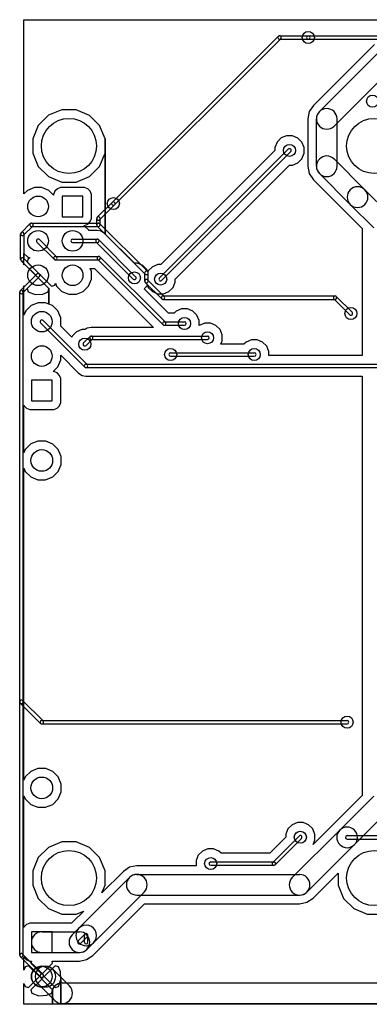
# Model space of a CAD drawing. Extents: x 67 to 209, y -168 to -95.
# Tile 1 of 13: x 67 to 93, y -168 to -95. Entities that reach past the tile are written whole.
import ezdxf

# ---------------------------------------------------------------- set-up
doc = ezdxf.new("R2010")
doc.units = 0
doc.header["$MEASUREMENT"] = 0
doc.layers.add('BLACK', color=250, linetype='CONTINUOUS')

msp = doc.modelspace()

# ---------------------------------------------------------------- linework, layer by layer
at = {"layer": 'BLACK'}
for p, q in [((67.685, -108.029), (67.685, -95.185)), ((67.685, -95.185), (209.315, -95.185)), ((67.685, -108.029), (67.685, -95.185)), ((67.685, -95.185), (209.315, -95.185)), ((74.1849, -108.66), (86.4348, -96.4102)), ((74.3645, -108.84), (86.6144, -96.5898)), ((86.5246, -96.373), (88.6411, -96.373)), ((88.6411, -96.373), (105, -96.373)), ((86.5246, -96.627), (88.6411, -96.627)), ((88.6411, -96.627), (105, -96.627)), ((93.5122, -97.0122), (89.0122, -101.512)), ((93.5122, -97.0122), (89.0122, -101.512)), ((93.9612, -97.4612), (89.4612, -101.961)), ((95.0388, -98.5388), (90.5388, -103.039)), ((89.0122, -101.512), (88.7093, -101.965)), ((89.0122, -101.512), (88.7093, -101.965)), ((69.4912, -102.238), (68.7403, -102.987)), ((69.4912, -102.238), (68.7403, -102.987)), ((70.4718, -101.833), (69.4912, -102.238)), ((70.4718, -101.833), (69.4912, -102.238)), ((71.5328, -101.833), (70.4718, -101.833)), ((71.5328, -101.833), (70.4718, -101.833)), ((72.5127, -102.24), (71.5328, -101.833)), ((72.5127, -102.24), (71.5328, -101.833)), ((73.2623, -102.991), (72.5127, -102.24)), ((73.2623, -102.991), (72.5127, -102.24)), ((88.7093, -101.965), (88.603, -102.5)), ((88.7093, -101.965), (88.603, -102.5)), ((68.7403, -102.987), (68.3335, -103.967)), ((68.7403, -102.987), (68.3335, -103.967)), ((73.6675, -103.972), (73.2623, -102.991)), ((73.6675, -103.972), (73.2623, -102.991)), ((88.603, -102.5), (88.603, -106)), ((88.603, -102.5), (88.603, -106)), ((89.238, -106), (89.238, -102.5)), ((90.762, -106), (90.762, -102.5)), ((87.0402, -103.747), (86.6433, -103.911)), ((87.0402, -103.747), (86.6433, -103.911)), ((87.4697, -103.747), (87.0402, -103.747)), ((87.4697, -103.747), (87.0402, -103.747)), ((87.8663, -103.912), (87.4697, -103.747)), ((87.8663, -103.912), (87.4697, -103.747)), ((68.3335, -103.967), (68.3325, -105.028)), ((68.3335, -103.967), (68.3325, -105.028)), ((73.6665, -105.033), (73.6675, -103.972)), ((73.6665, -105.033), (73.6675, -103.972)), ((73.6675, -110.996), (73.6675, -103.972)), ((73.6675, -103.972), (73.6675, -110.996)), ((73.6675, -110.996), (73.6675, -103.972)), ((73.6675, -103.972), (73.6675, -110.996)), ((86.3394, -104.214), (86.1747, -104.611)), ((86.3394, -104.214), (86.1747, -104.611)), ((86.6433, -103.911), (86.3394, -104.214)), ((86.6433, -103.911), (86.3394, -104.214)), ((88.1697, -104.216), (87.8663, -103.912)), ((88.1697, -104.216), (87.8663, -103.912)), ((88.3337, -104.613), (88.1697, -104.216)), ((88.3337, -104.613), (88.1697, -104.216)), ((68.3325, -105.028), (68.7377, -106.009)), ((68.3325, -105.028), (68.7377, -106.009)), ((73.2597, -106.013), (73.6665, -105.033)), ((73.2597, -106.013), (73.6665, -105.033)), ((87.1642, -104.737), (77.6695, -114.232)), ((86.1745, -104.829), (77.7612, -113.242)), ((86.1745, -104.829), (77.7612, -113.242)), ((87.3438, -104.917), (77.8491, -114.411)), ((86.1747, -104.611), (86.1745, -104.829)), ((86.1747, -104.611), (86.1745, -104.829)), ((88.1686, -105.439), (88.3333, -105.042)), ((88.1686, -105.439), (88.3333, -105.042)), ((88.3333, -105.042), (88.3337, -104.613)), ((88.3333, -105.042), (88.3337, -104.613)), ((68.7377, -106.009), (69.4873, -106.76)), ((68.7377, -106.009), (69.4873, -106.76)), ((72.5088, -106.762), (73.2597, -106.013)), ((72.5088, -106.762), (73.2597, -106.013)), ((78.8388, -114.32), (87.2521, -105.906)), ((78.8388, -114.32), (87.2521, -105.906)), ((87.2521, -105.906), (87.4678, -105.906)), ((87.2521, -105.906), (87.4678, -105.906)), ((87.4678, -105.906), (87.8647, -105.742)), ((87.4678, -105.906), (87.8647, -105.742)), ((87.8647, -105.742), (88.1686, -105.439)), ((87.8647, -105.742), (88.1686, -105.439)), ((88.603, -106), (88.7093, -106.535)), ((88.603, -106), (88.7093, -106.535)), ((90.5388, -105.461), (92.8097, -107.732)), ((69.4873, -106.76), (70.4672, -107.167)), ((69.4873, -106.76), (70.4672, -107.167)), ((71.5282, -107.167), (72.5088, -106.762)), ((71.5282, -107.167), (72.5088, -106.762)), ((88.7093, -106.535), (89.0122, -106.988)), ((88.7093, -106.535), (89.0122, -106.988)), ((89.4611, -106.539), (91.732, -108.81)), ((70.4672, -107.167), (71.5282, -107.167)), ((70.4672, -107.167), (71.5282, -107.167)), ((89.0122, -106.988), (91.2826, -109.258)), ((89.0122, -106.988), (91.2826, -109.258)), ((67.9397, -107.775), (67.685, -108.029)), ((67.9397, -107.775), (67.685, -108.029)), ((68.4533, -107.563), (67.9397, -107.775)), ((68.4533, -107.563), (67.9397, -107.775)), ((69.0091, -107.563), (68.4533, -107.563)), ((69.0091, -107.563), (68.4533, -107.563)), ((69.5224, -107.776), (69.0091, -107.563)), ((69.5224, -107.776), (69.0091, -107.563)), ((69.8731, -108.128), (69.5224, -107.776)), ((69.8731, -108.128), (69.5224, -107.776)), ((69.97, -107.838), (69.8731, -108.071)), ((69.97, -107.838), (69.8731, -108.071)), ((69.8731, -108.071), (69.8731, -108.128)), ((69.8731, -108.071), (69.8731, -108.128)), ((70.1488, -107.659), (69.97, -107.838)), ((70.1488, -107.659), (69.97, -107.838)), ((70.3822, -107.563), (70.1488, -107.659)), ((70.3822, -107.563), (70.1488, -107.659)), ((71.9062, -107.563), (70.3822, -107.563)), ((71.9062, -107.563), (70.3822, -107.563)), ((72.032, -108.198), (70.508, -108.198)), ((70.508, -108.198), (70.508, -109.722)), ((72.1589, -107.563), (71.9062, -107.563)), ((72.1589, -107.563), (71.9062, -107.563)), ((72.032, -109.722), (72.032, -108.198)), ((72.3922, -107.66), (72.1589, -107.563)), ((72.3922, -107.66), (72.1589, -107.563)), ((72.5706, -107.839), (72.3922, -107.66)), ((72.5706, -107.839), (72.3922, -107.66)), ((72.6671, -108.072), (72.5706, -107.839)), ((72.6671, -108.072), (72.5706, -107.839)), ((72.6671, -109.596), (72.6671, -108.072)), ((72.6671, -109.596), (72.6671, -108.072)), ((92.8072, -107.733), (94.5393, -109.459)), ((73.0857, -109.759), (74.1849, -108.66)), ((73.2653, -109.939), (74.3645, -108.84)), ((91.7315, -108.812), (93.4636, -110.538)), ((72.6669, -109.849), (72.6671, -109.596)), ((72.6669, -109.849), (72.6671, -109.596)), ((91.2826, -109.258), (91.283, -109.259)), ((91.2826, -109.258), (91.283, -109.259)), ((91.283, -109.259), (92.603, -110.579)), ((91.283, -109.259), (92.603, -110.579)), ((67.4775, -110.902), (68.1511, -110.229)), ((68.2409, -110.192), (73.1755, -110.192)), ((70.508, -109.722), (72.032, -109.722)), ((72.455, -110.71), (72.103, -110.357)), ((72.103, -110.357), (72.1578, -110.357)), ((72.455, -110.71), (72.103, -110.357)), ((72.103, -110.357), (72.1578, -110.357)), ((72.1578, -110.357), (72.3912, -110.261)), ((72.1578, -110.357), (72.3912, -110.261)), ((72.3912, -110.261), (72.57, -110.082)), ((72.3912, -110.261), (72.57, -110.082)), ((72.57, -110.082), (72.6669, -109.849)), ((72.57, -110.082), (72.6669, -109.849)), ((73.0485, -110.319), (73.0485, -109.849)), ((76.8073, -113.771), (73.2653, -110.229)), ((73.3025, -110.319), (73.3025, -109.849)), ((67.4403, -112.877), (67.4403, -110.992)), ((67.6571, -111.082), (68.3307, -110.408)), ((67.6943, -112.877), (67.6943, -110.992)), ((68.2409, -110.446), (73.1755, -110.446)), ((72.4667, -110.738), (72.455, -110.71)), ((72.4667, -110.738), (72.455, -110.71)), ((73.094, -110.738), (72.4667, -110.738)), ((73.094, -110.738), (72.4667, -110.738)), ((76.6277, -113.95), (73.0857, -110.408)), ((73.3856, -110.796), (73.094, -110.738)), ((73.3856, -110.796), (73.094, -110.738)), ((73.6328, -110.961), (73.3856, -110.796)), ((73.6328, -110.961), (73.3856, -110.796)), ((73.6675, -110.996), (73.6328, -110.961)), ((73.6675, -110.996), (73.6328, -110.961)), ((75.8245, -113.153), (73.6675, -110.996)), ((75.8245, -113.153), (73.6675, -110.996)), ((92.603, -110.579), (92.603, -119.953)), ((92.603, -110.579), (92.603, -119.953)), ((68.6402, -111.59), (69.9102, -112.86)), ((68.8198, -111.41), (70.0898, -112.68)), ((71.27, -111.373), (73.094, -111.373)), ((71.27, -111.627), (73.094, -111.627)), ((75.7366, -114.322), (73.0042, -111.59)), ((75.9162, -114.143), (73.1838, -111.41)), ((67.685, -113.258), (67.685, -112.431)), ((67.685, -112.431), (67.9376, -112.684)), ((67.685, -113.258), (67.685, -112.431)), ((67.685, -112.431), (67.9376, -112.684)), ((68.6402, -114.13), (67.4775, -112.967)), ((68.8198, -113.95), (67.6571, -112.787)), ((67.7498, -113.239), (67.685, -113.258)), ((67.7498, -113.239), (67.685, -113.258)), ((68.5504, -114.04), (67.7498, -113.239)), ((68.5504, -114.04), (67.7498, -113.239)), ((67.9989, -112.818), (67.9294, -113.06)), ((67.9989, -112.818), (67.9294, -113.06)), ((67.9294, -113.06), (68.73, -113.86)), ((67.9294, -113.06), (68.73, -113.86)), ((67.9376, -112.684), (68.1297, -112.763)), ((67.9376, -112.684), (68.1297, -112.763)), ((68.1297, -112.763), (67.9989, -112.818)), ((68.1297, -112.763), (67.9989, -112.818)), ((70, -112.643), (73.1962, -112.643)), ((70, -112.897), (73.1962, -112.897)), ((73.1064, -112.86), (77.9355, -117.689)), ((73.286, -112.68), (78.1151, -117.509)), ((76.0421, -113.153), (75.8245, -113.153)), ((76.0421, -113.153), (75.8245, -113.153)), ((76.4387, -113.318), (76.0421, -113.153)), ((76.4387, -113.318), (76.0421, -113.153)), ((77.5455, -113.242), (77.1486, -113.406)), ((77.5455, -113.242), (77.1486, -113.406)), ((77.7612, -113.242), (77.5455, -113.242)), ((77.7612, -113.242), (77.5455, -113.242)), ((67.4102, -115.18), (68.6402, -113.95)), ((68.73, -113.86), (68.7441, -113.846)), ((68.73, -113.86), (68.7441, -113.846)), ((68.7441, -113.846), (68.9237, -114.026)), ((68.7441, -113.846), (68.9237, -114.026)), ((68.9237, -114.026), (68.9096, -114.04)), ((68.9237, -114.026), (68.9096, -114.04)), ((72.6672, -113.763), (72.5717, -113.532)), ((72.5717, -113.532), (72.8806, -113.532)), ((72.6672, -113.763), (72.5717, -113.532)), ((72.5717, -113.532), (72.8806, -113.532)), ((72.6668, -114.319), (72.6672, -113.763)), ((72.6668, -114.319), (72.6672, -113.763)), ((72.8806, -113.532), (77.2345, -117.886)), ((72.8806, -113.532), (77.2345, -117.886)), ((76.7421, -113.622), (76.4387, -113.318)), ((76.7421, -113.622), (76.4387, -113.318)), ((76.5905, -114.48), (76.5905, -113.861)), ((76.8114, -113.789), (76.7421, -113.622)), ((76.8114, -113.789), (76.7421, -113.622)), ((76.8447, -113.709), (76.8114, -113.789)), ((76.8447, -113.709), (76.8114, -113.789)), ((76.8445, -114.48), (76.8445, -113.861)), ((77.1486, -113.406), (76.8447, -113.709)), ((77.1486, -113.406), (76.8447, -113.709)), ((67.5898, -115.36), (68.8198, -114.13)), ((67.7498, -114.841), (68.5504, -114.04)), ((67.7498, -114.841), (68.5504, -114.04)), ((68.73, -114.22), (67.9294, -115.02)), ((68.73, -114.22), (67.9294, -115.02)), ((69.5306, -115.02), (68.73, -114.22)), ((69.5306, -115.02), (68.73, -114.22)), ((68.9096, -114.04), (69.7102, -114.841)), ((68.9096, -114.04), (69.7102, -114.841)), ((69.9524, -114.771), (70.0025, -114.631)), ((69.9524, -114.771), (70.0025, -114.631)), ((70.0025, -114.631), (70.085, -114.83)), ((70.0025, -114.631), (70.085, -114.83)), ((72.4536, -114.832), (72.6668, -114.319)), ((72.4536, -114.832), (72.6668, -114.319)), ((77.8396, -115.782), (76.6277, -114.57)), ((78.0192, -115.602), (76.8073, -114.39)), ((78.6739, -114.934), (78.8386, -114.537)), ((78.6739, -114.934), (78.8386, -114.537)), ((78.8386, -114.537), (78.8388, -114.32)), ((78.8386, -114.537), (78.8388, -114.32)), ((67.373, -145.5), (67.373, -115.27)), ((67.627, -145.5), (67.627, -115.27)), ((67.685, -116.984), (67.685, -114.822)), ((67.685, -114.822), (67.7498, -114.841)), ((67.685, -116.984), (67.685, -114.822)), ((67.685, -114.822), (67.7498, -114.841)), ((67.9294, -115.02), (67.9989, -115.262)), ((67.9294, -115.02), (67.9989, -115.262)), ((67.9989, -115.262), (68.5223, -115.449)), ((67.9989, -115.262), (68.5223, -115.449)), ((68.5223, -115.449), (69.0774, -115.421)), ((68.5223, -115.449), (69.0774, -115.421)), ((69.0774, -115.421), (69.4611, -115.262)), ((69.0774, -115.421), (69.4611, -115.262)), ((69.4611, -115.262), (69.5306, -115.02)), ((69.4611, -115.262), (69.5306, -115.02)), ((69.5306, -116.168), (69.5306, -115.02)), ((69.5306, -115.02), (69.5306, -116.168)), ((69.5306, -116.168), (69.5306, -115.02)), ((69.5306, -115.02), (69.5306, -116.168)), ((69.7102, -114.841), (69.9524, -114.771)), ((69.7102, -114.841), (69.9524, -114.771)), ((70.085, -114.83), (70.4776, -115.224)), ((70.085, -114.83), (70.4776, -115.224)), ((70.4776, -115.224), (70.9909, -115.437)), ((70.4776, -115.224), (70.9909, -115.437)), ((70.9909, -115.437), (71.5467, -115.437)), ((70.9909, -115.437), (71.5467, -115.437)), ((71.5467, -115.437), (72.0603, -115.225)), ((71.5467, -115.437), (72.0603, -115.225)), ((72.0603, -115.225), (72.4536, -114.832)), ((72.0603, -115.225), (72.4536, -114.832)), ((76.5446, -115.041), (76.741, -114.845)), ((76.5446, -115.041), (76.741, -114.845)), ((78.3409, -116.837), (76.5446, -115.041)), ((78.3409, -116.837), (76.5446, -115.041)), ((76.741, -114.845), (76.7743, -114.764)), ((76.741, -114.845), (76.7743, -114.764)), ((76.7743, -114.764), (76.8436, -114.932)), ((76.7743, -114.764), (76.8436, -114.932)), ((76.8436, -114.932), (77.147, -115.236)), ((76.8436, -114.932), (77.147, -115.236)), ((77.147, -115.236), (77.5436, -115.401)), ((77.147, -115.236), (77.5436, -115.401)), ((77.5436, -115.401), (77.9731, -115.401)), ((77.5436, -115.401), (77.9731, -115.401)), ((77.9731, -115.401), (78.37, -115.237)), ((77.9731, -115.401), (78.37, -115.237)), ((78.37, -115.237), (78.6739, -114.934)), ((78.37, -115.237), (78.6739, -114.934)), ((68.7233, -116.063), (68.2097, -116.275)), ((68.7233, -116.063), (68.2097, -116.275)), ((69.2791, -116.063), (68.7233, -116.063)), ((69.2791, -116.063), (68.7233, -116.063)), ((69.5306, -116.168), (69.2791, -116.063)), ((69.5306, -116.168), (69.2791, -116.063)), ((69.7924, -116.276), (69.5306, -116.168)), ((69.7924, -116.276), (69.5306, -116.168)), ((77.9294, -115.565), (90.6123, -115.565)), ((77.9294, -115.819), (90.6123, -115.819)), ((91.6919, -116.951), (90.5225, -115.782)), ((91.8715, -116.771), (90.7021, -115.602)), ((67.8164, -116.668), (67.685, -116.984)), ((67.8164, -116.668), (67.685, -116.984)), ((68.2097, -116.275), (67.8164, -116.668)), ((68.2097, -116.275), (67.8164, -116.668)), ((70.185, -116.67), (69.7924, -116.276)), ((70.185, -116.67), (69.7924, -116.276)), ((70.3972, -117.183), (70.185, -116.67)), ((70.3972, -117.183), (70.185, -116.67)), ((78.7542, -116.837), (78.3409, -116.837)), ((78.7542, -116.837), (78.3409, -116.837)), ((78.9081, -116.683), (78.7542, -116.837)), ((78.9081, -116.683), (78.7542, -116.837)), ((79.305, -116.519), (78.9081, -116.683)), ((79.305, -116.519), (78.9081, -116.683)), ((79.7345, -116.52), (79.305, -116.519)), ((79.7345, -116.52), (79.305, -116.519)), ((80.1311, -116.684), (79.7345, -116.52)), ((80.1311, -116.684), (79.7345, -116.52)), ((80.4345, -116.988), (80.1311, -116.684)), ((80.4345, -116.988), (80.1311, -116.684)), ((68.9102, -117.55), (72.1654, -120.805)), ((69.0898, -117.37), (72.345, -120.625)), ((70.3968, -117.739), (70.3972, -117.183)), ((70.3968, -117.739), (70.3972, -117.183)), ((78.0253, -117.472), (79.5188, -117.472)), ((80.5985, -117.385), (80.4345, -116.988)), ((80.5985, -117.385), (80.4345, -116.988)), ((80.5982, -117.741), (80.5985, -117.385)), ((80.5982, -117.741), (80.5985, -117.385)), ((81.0042, -117.568), (80.6073, -117.732)), ((81.0042, -117.568), (80.6073, -117.732)), ((81.4337, -117.569), (81.0042, -117.568)), ((81.4337, -117.569), (81.0042, -117.568)), ((81.8303, -117.733), (81.4337, -117.569)), ((81.8303, -117.733), (81.4337, -117.569)), ((70.385, -117.767), (70.3968, -117.739)), ((70.385, -117.767), (70.3968, -117.739)), ((71.2181, -118.601), (70.385, -117.767)), ((71.2181, -118.601), (70.385, -117.767)), ((71.56, -118.206), (71.2561, -118.509)), ((71.56, -118.206), (71.2561, -118.509)), ((71.9569, -118.042), (71.56, -118.206)), ((71.9569, -118.042), (71.56, -118.206)), ((72.2059, -118.042), (71.9569, -118.042)), ((72.2059, -118.042), (71.9569, -118.042)), ((72.3526, -117.944), (72.2059, -118.042)), ((72.3526, -117.944), (72.2059, -118.042)), ((72.6442, -117.886), (72.3526, -117.944)), ((72.6442, -117.886), (72.3526, -117.944)), ((77.2345, -117.886), (72.6442, -117.886)), ((77.2345, -117.886), (72.6442, -117.886)), ((78.0253, -117.726), (79.5188, -117.726)), ((80.6073, -117.732), (80.5982, -117.741)), ((80.6073, -117.732), (80.5982, -117.741)), ((82.1337, -118.037), (81.8303, -117.733)), ((82.1337, -118.037), (81.8303, -117.733)), ((82.2977, -118.434), (82.1337, -118.037)), ((82.2977, -118.434), (82.1337, -118.037)), ((71.2561, -118.509), (71.2181, -118.601)), ((71.2561, -118.509), (71.2181, -118.601)), ((72.0809, -119.032), (72.5544, -118.558)), ((72.2605, -119.211), (72.734, -118.738)), ((72.6442, -118.521), (81.218, -118.521)), ((72.6442, -118.775), (81.218, -118.775)), ((82.1904, -119.121), (82.2973, -118.864)), ((82.1904, -119.121), (82.2973, -118.864)), ((82.2973, -118.864), (82.2977, -118.434)), ((82.2973, -118.864), (82.2977, -118.434)), ((84.0506, -118.967), (83.8967, -119.121)), ((84.0506, -118.967), (83.8967, -119.121)), ((84.4475, -118.803), (84.0506, -118.967)), ((84.4475, -118.803), (84.0506, -118.967)), ((84.877, -118.804), (84.4475, -118.803)), ((84.877, -118.804), (84.4475, -118.803)), ((85.2736, -118.968), (84.877, -118.804)), ((85.2736, -118.968), (84.877, -118.804)), ((85.577, -119.272), (85.2736, -118.968)), ((85.577, -119.272), (85.2736, -118.968)), ((78.4966, -119.756), (84.6613, -119.756)), ((83.8967, -119.121), (82.1904, -119.121)), ((83.8967, -119.121), (82.1904, -119.121)), ((85.741, -119.669), (85.577, -119.272)), ((85.741, -119.669), (85.577, -119.272)), ((85.7407, -119.953), (85.741, -119.669)), ((85.7407, -119.953), (85.741, -119.669)), ((70.1836, -120.792), (70.3968, -120.279)), ((70.1836, -120.792), (70.3968, -120.279)), ((70.3968, -120.279), (70.3971, -119.935)), ((70.3968, -120.279), (70.3971, -119.935)), ((70.3971, -119.935), (71.7164, -121.254)), ((70.3971, -119.935), (71.7164, -121.254)), ((78.4966, -120.01), (84.6613, -120.01)), ((92.603, -119.953), (85.7407, -119.953)), ((92.603, -119.953), (85.7407, -119.953)), ((69.8323, -121.143), (70.1836, -120.792)), ((69.8323, -121.143), (70.1836, -120.792)), ((69.8889, -121.143), (69.8323, -121.143)), ((69.8889, -121.143), (69.8323, -121.143)), ((70.1222, -121.24), (69.8889, -121.143)), ((70.1222, -121.24), (69.8889, -121.143)), ((70.3006, -121.419), (70.1222, -121.24)), ((70.3006, -121.419), (70.1222, -121.24)), ((71.7164, -121.254), (71.7164, -121.254)), ((71.7164, -121.254), (71.9636, -121.419)), ((71.7164, -121.254), (71.7164, -121.254)), ((71.7164, -121.254), (71.9636, -121.419)), ((72.2552, -120.588), (94, -120.588)), ((72.2552, -120.842), (94, -120.842)), ((69.762, -121.778), (68.238, -121.778)), ((68.238, -121.778), (68.238, -123.302)), ((69.762, -123.302), (69.762, -121.778)), ((70.3971, -121.652), (70.3006, -121.419)), ((70.3971, -121.652), (70.3006, -121.419)), ((70.3971, -123.176), (70.3971, -121.652)), ((70.3971, -123.176), (70.3971, -121.652)), ((71.9636, -121.419), (72.2552, -121.477)), ((71.9636, -121.419), (72.2552, -121.477)), ((72.2552, -121.477), (72.2552, -121.477)), ((72.2552, -121.477), (92.603, -121.477)), ((72.2552, -121.477), (72.2552, -121.477)), ((72.2552, -121.477), (92.603, -121.477)), ((92.603, -121.477), (92.603, -123)), ((92.603, -121.477), (92.603, -123)), ((68.238, -123.302), (69.762, -123.302)), ((70.3, -123.662), (70.3969, -123.429)), ((70.3, -123.662), (70.3969, -123.429)), ((70.3969, -123.429), (70.3971, -123.176)), ((70.3969, -123.429), (70.3971, -123.176)), ((92.603, -123), (92.603, -130.5)), ((92.603, -123), (92.603, -130.5)), ((67.685, -127.125), (67.685, -123.626)), ((67.685, -123.626), (67.6994, -123.661)), ((67.685, -127.125), (67.685, -123.626)), ((67.685, -123.626), (67.6994, -123.661)), ((67.6994, -123.661), (67.8778, -123.84)), ((67.6994, -123.661), (67.8778, -123.84)), ((67.8778, -123.84), (68.1111, -123.937)), ((67.8778, -123.84), (68.1111, -123.937)), ((68.1111, -123.937), (68.3638, -123.937)), ((68.1111, -123.937), (68.3638, -123.937)), ((68.3638, -123.937), (69.8878, -123.937)), ((68.3638, -123.937), (69.8878, -123.937)), ((69.8878, -123.937), (70.1212, -123.841)), ((69.8878, -123.937), (70.1212, -123.841)), ((70.1212, -123.841), (70.3, -123.662)), ((70.1212, -123.841), (70.3, -123.662)), ((68.7158, -126.265), (68.1882, -126.483)), ((68.7158, -126.265), (68.1882, -126.483)), ((69.2867, -126.265), (68.7158, -126.265)), ((69.2867, -126.265), (68.7158, -126.265)), ((69.8139, -126.484), (69.2867, -126.265)), ((69.8139, -126.484), (69.2867, -126.265)), ((67.7842, -126.886), (67.685, -127.125)), ((67.7842, -126.886), (67.685, -127.125)), ((68.1882, -126.483), (67.7842, -126.886)), ((68.1882, -126.483), (67.7842, -126.886)), ((70.2172, -126.888), (69.8139, -126.484)), ((70.2172, -126.888), (69.8139, -126.484)), ((70.4352, -127.416), (70.2172, -126.888)), ((70.4352, -127.416), (70.2172, -126.888)), ((70.4348, -127.987), (70.4352, -127.416)), ((70.4348, -127.987), (70.4352, -127.416)), ((67.685, -151.275), (67.685, -128.275)), ((67.685, -128.275), (67.7828, -128.512)), ((67.685, -151.275), (67.685, -128.275)), ((67.685, -128.275), (67.7828, -128.512)), ((67.7828, -128.512), (68.1861, -128.916)), ((67.7828, -128.512), (68.1861, -128.916)), ((69.8118, -128.917), (70.2158, -128.514)), ((69.8118, -128.917), (70.2158, -128.514)), ((70.2158, -128.514), (70.4348, -127.987)), ((70.2158, -128.514), (70.4348, -127.987)), ((68.1861, -128.916), (68.7133, -129.135)), ((68.1861, -128.916), (68.7133, -129.135)), ((68.7133, -129.135), (69.2842, -129.135)), ((68.7133, -129.135), (69.2842, -129.135)), ((69.2842, -129.135), (69.8118, -128.917)), ((69.2842, -129.135), (69.8118, -128.917)), ((92.603, -130.5), (92.603, -135.6)), ((92.603, -130.5), (92.603, -135.6)), ((92.603, -135.6), (92.603, -144.4)), ((92.603, -135.6), (92.603, -144.4)), ((92.603, -144.4), (92.603, -145)), ((92.603, -144.4), (92.603, -145)), ((92.603, -145), (92.603, -152.421)), ((92.603, -145), (92.603, -152.421)), ((67.373, -164.2), (67.373, -145.5)), ((68.9102, -147.09), (67.4102, -145.59)), ((69.0898, -146.91), (67.5898, -145.41)), ((67.627, -164.2), (67.627, -145.5)), ((69, -146.873), (91.5, -146.873)), ((69, -147.127), (91.5, -147.127)), ((67.7842, -151.036), (67.685, -151.275)), ((67.7842, -151.036), (67.685, -151.275)), ((68.1882, -150.633), (67.7842, -151.036)), ((68.1882, -150.633), (67.7842, -151.036)), ((68.7158, -150.415), (68.1882, -150.633)), ((68.7158, -150.415), (68.1882, -150.633)), ((69.2867, -150.415), (68.7158, -150.415)), ((69.2867, -150.415), (68.7158, -150.415)), ((69.8139, -150.634), (69.2867, -150.415)), ((69.8139, -150.634), (69.2867, -150.415)), ((70.2172, -151.038), (69.8139, -150.634)), ((70.2172, -151.038), (69.8139, -150.634)), ((70.4352, -151.566), (70.2172, -151.038)), ((70.4352, -151.566), (70.2172, -151.038)), ((70.4348, -152.137), (70.4352, -151.566)), ((70.4348, -152.137), (70.4352, -151.566)), ((67.685, -162.144), (67.685, -152.425)), ((67.685, -152.425), (67.7828, -152.662)), ((67.685, -162.144), (67.685, -152.425)), ((67.685, -152.425), (67.7828, -152.662)), ((70.2158, -152.664), (70.4348, -152.137)), ((70.2158, -152.664), (70.4348, -152.137)), ((92.603, -152.421), (90.5122, -154.512)), ((92.603, -152.421), (90.5122, -154.512)), ((90.9612, -154.961), (93.4612, -152.461)), ((67.7828, -152.662), (68.1861, -153.066)), ((67.7828, -152.662), (68.1861, -153.066)), ((68.1861, -153.066), (68.7133, -153.285)), ((68.1861, -153.066), (68.7133, -153.285)), ((69.2842, -153.285), (69.8118, -153.067)), ((69.2842, -153.285), (69.8118, -153.067)), ((69.8118, -153.067), (70.2158, -152.664)), ((69.8118, -153.067), (70.2158, -152.664)), ((68.7133, -153.285), (69.2842, -153.285)), ((68.7133, -153.285), (69.2842, -153.285)), ((92.0388, -156.039), (94.5388, -153.539)), ((87.4419, -154.575), (87.138, -154.879)), ((87.4419, -154.575), (87.138, -154.879)), ((87.8388, -154.411), (87.4419, -154.575)), ((87.8388, -154.411), (87.4419, -154.575)), ((88.2683, -154.412), (87.8388, -154.411)), ((88.2683, -154.412), (87.8388, -154.411)), ((88.6649, -154.576), (88.2683, -154.412)), ((88.6649, -154.576), (88.2683, -154.412)), ((88.9683, -154.88), (88.6649, -154.576)), ((88.9683, -154.88), (88.6649, -154.576)), ((90.5122, -154.512), (89, -156.024)), ((90.5122, -154.512), (89, -156.024)), ((90.5122, -154.512), (90.5122, -154.512)), ((90.5122, -154.512), (90.5122, -154.512)), ((87.961, -155.4), (86.0216, -157.346)), ((86.9733, -155.275), (86.9731, -155.493)), ((86.9733, -155.275), (86.9731, -155.493)), ((87.138, -154.879), (86.9733, -155.275)), ((87.138, -154.879), (86.9733, -155.275)), ((90.9612, -154.961), (87.4612, -158.461)), ((89.1323, -155.277), (88.9683, -154.88)), ((89.1323, -155.277), (88.9683, -154.88)), ((89.1319, -155.707), (89.1323, -155.277)), ((89.1319, -155.707), (89.1323, -155.277)), ((91.5, -155.373), (95.2, -155.373)), ((70.4718, -155.833), (69.4912, -156.238)), ((70.4718, -155.833), (69.4912, -156.238)), ((71.5328, -155.833), (70.4718, -155.833)), ((71.5328, -155.833), (70.4718, -155.833)), ((72.5127, -156.24), (71.5328, -155.833)), ((72.5127, -156.24), (71.5328, -155.833)), ((86.9731, -155.493), (85.7944, -156.672)), ((86.9731, -155.493), (85.7944, -156.672)), ((88.141, -155.579), (86.2016, -157.525)), ((92.0388, -156.039), (88.5388, -159.539)), ((89, -156.024), (89.1319, -155.707)), ((89, -156.024), (89.1319, -155.707)), ((91.5, -155.627), (95.2, -155.627)), ((69.4912, -156.238), (68.7403, -156.987)), ((69.4912, -156.238), (68.7403, -156.987)), ((73.2623, -156.991), (72.5127, -156.24)), ((73.2623, -156.991), (72.5127, -156.24)), ((80.5327, -156.822), (80.368, -157.218)), ((80.5327, -156.822), (80.368, -157.218)), ((80.8366, -156.518), (80.5327, -156.822)), ((80.8366, -156.518), (80.5327, -156.822)), ((81.2335, -156.354), (80.8366, -156.518)), ((81.2335, -156.354), (80.8366, -156.518)), ((81.663, -156.355), (81.2335, -156.354)), ((81.663, -156.355), (81.2335, -156.354)), ((82.0596, -156.519), (81.663, -156.355)), ((82.0596, -156.519), (81.663, -156.355)), ((82.2119, -156.672), (82.0596, -156.519)), ((82.2119, -156.672), (82.0596, -156.519)), ((85.7944, -156.672), (82.2119, -156.672)), ((85.7944, -156.672), (82.2119, -156.672)), ((68.7403, -156.987), (68.3335, -157.967)), ((68.7403, -156.987), (68.3335, -157.967)), ((73.6675, -157.972), (73.2623, -156.991)), ((73.6675, -157.972), (73.2623, -156.991)), ((76, -157.603), (75.4654, -157.709)), ((76, -157.603), (75.4654, -157.709)), ((80.3677, -157.603), (76, -157.603)), ((80.3677, -157.603), (76, -157.603)), ((80.368, -157.218), (80.3677, -157.603)), ((80.368, -157.218), (80.3677, -157.603)), ((81.4473, -157.307), (86.11, -157.307)), ((81.4473, -157.561), (86.11, -157.561)), ((68.3335, -157.967), (68.3325, -159.028)), ((68.3335, -157.967), (68.3325, -159.028)), ((75.0122, -158.012), (73.4358, -159.589)), ((75.0122, -158.012), (73.4358, -159.589)), ((73.6665, -159.033), (73.6675, -157.972)), ((73.6665, -159.033), (73.6675, -157.972)), ((75.4654, -157.709), (75.0122, -158.012)), ((75.4654, -157.709), (75.0122, -158.012)), ((76, -158.238), (88, -158.238)), ((88.9878, -159.988), (90.8333, -158.142)), ((88.9878, -159.988), (90.8333, -158.142)), ((90.8333, -158.142), (90.8325, -159.028)), ((90.8333, -158.142), (90.8325, -159.028)), ((68.3325, -159.028), (68.7377, -160.009)), ((68.3325, -159.028), (68.7377, -160.009)), ((75.4612, -158.461), (71.7312, -162.191)), ((73.4358, -159.589), (73.6665, -159.033)), ((73.4358, -159.589), (73.6665, -159.033)), ((90.8325, -159.028), (91.2377, -160.009)), ((90.8325, -159.028), (91.2377, -160.009)), ((76.5388, -159.539), (72.8088, -163.269)), ((76, -159.762), (88, -159.762)), ((68.7377, -160.009), (69.4873, -160.76)), ((68.7377, -160.009), (69.4873, -160.76)), ((73.2578, -163.718), (76.5787, -160.397)), ((73.2578, -163.718), (76.5787, -160.397)), ((76.5787, -160.397), (88, -160.397)), ((76.5787, -160.397), (88, -160.397)), ((88, -160.397), (88.5346, -160.291)), ((88, -160.397), (88.5346, -160.291)), ((88.5346, -160.291), (88.9878, -159.988)), ((88.5346, -160.291), (88.9878, -159.988)), ((91.2377, -160.009), (91.9873, -160.76)), ((91.2377, -160.009), (91.9873, -160.76)), ((69.4873, -160.76), (70.4672, -161.167)), ((69.4873, -160.76), (70.4672, -161.167)), ((70.4672, -161.167), (71.5282, -161.167)), ((70.4672, -161.167), (71.5282, -161.167)), ((72.0883, -160.936), (71.2822, -161.742)), ((72.0883, -160.936), (71.2822, -161.742)), ((71.5282, -161.167), (72.0883, -160.936)), ((71.5282, -161.167), (72.0883, -160.936)), ((91.9873, -160.76), (92.9672, -161.167)), ((91.9873, -160.76), (92.9672, -161.167)), ((92.9672, -161.167), (94.0282, -161.167)), ((92.9672, -161.167), (94.0282, -161.167)), ((67.8788, -161.929), (67.7, -162.108)), ((67.8788, -161.929), (67.7, -162.108)), ((68.1122, -161.833), (67.8788, -161.929)), ((68.1122, -161.833), (67.8788, -161.929)), ((69.6362, -161.833), (68.1122, -161.833)), ((69.6362, -161.833), (68.1122, -161.833)), ((69.762, -161.833), (69.6362, -161.833)), ((69.762, -161.833), (69.6362, -161.833)), ((71.1913, -161.833), (69.762, -161.833)), ((71.1913, -161.833), (69.762, -161.833)), ((71.2822, -161.742), (71.1913, -161.833)), ((71.2822, -161.742), (71.1913, -161.833)), ((71.2822, -161.742), (71.2822, -161.742)), ((71.2822, -161.742), (71.2822, -161.742)), ((67.7, -162.108), (67.685, -162.144)), ((67.7, -162.108), (67.685, -162.144)), ((69.762, -162.468), (68.238, -162.468)), ((68.238, -162.468), (68.238, -163.992)), ((69, -162.468), (71.77, -162.468)), ((69.762, -163.992), (69.762, -162.468)), ((71.2312, -162.691), (71.7312, -162.191)), ((72.1802, -162.64), (71.6802, -163.14)), ((72.3598, -162.82), (71.8598, -163.32)), ((72.143, -163.23), (72.143, -162.73)), ((72.3088, -163.769), (72.8088, -163.269)), ((72.397, -163.23), (72.397, -162.73)), ((69.0898, -165.61), (67.5898, -164.11)), ((68.238, -163.992), (69.762, -163.992)), ((69, -163.992), (71.77, -163.992)), ((72.7578, -164.218), (73.2578, -163.718)), ((72.7578, -164.218), (73.2578, -163.718)), ((73.2578, -163.718), (73.2578, -163.718)), ((73.2578, -163.718), (73.2578, -163.718)), ((73.2578, -163.718), (73.2578, -163.718)), ((73.2578, -163.718), (73.2578, -163.718)), ((68.9102, -165.79), (67.4102, -164.29)), ((67.685, -165.298), (67.685, -164.316)), ((67.685, -164.316), (67.6994, -164.351)), ((67.685, -165.298), (67.685, -164.316)), ((67.685, -164.316), (67.6994, -164.351)), ((67.6994, -164.351), (67.8778, -164.53)), ((67.6994, -164.351), (67.8778, -164.53)), ((67.8778, -164.53), (68.1111, -164.627)), ((67.8778, -164.53), (68.1111, -164.627)), ((68.1111, -164.627), (68.2461, -164.627)), ((68.1111, -164.627), (68.2461, -164.627)), ((68.2461, -164.627), (68.1994, -164.79)), ((68.2461, -164.627), (68.1994, -164.79)), ((68.1994, -164.79), (69, -165.59)), ((68.1994, -164.79), (69, -165.59)), ((69, -165.59), (69.8006, -164.79)), ((69, -165.59), (69.8006, -164.79)), ((69.8006, -164.79), (69.7539, -164.627)), ((69.7539, -164.627), (69.8878, -164.627)), ((69.8006, -164.79), (69.7539, -164.627)), ((69.7539, -164.627), (69.8878, -164.627)), ((69.8878, -164.627), (69.888, -164.627)), ((69.8878, -164.627), (69.888, -164.627)), ((69.888, -164.627), (71.77, -164.627)), ((69.888, -164.627), (71.77, -164.627)), ((71.77, -164.627), (72.3046, -164.521)), ((71.77, -164.627), (72.3046, -164.521)), ((72.3046, -164.521), (72.7578, -164.218)), ((72.3046, -164.521), (72.7578, -164.218)), ((67.7776, -165.039), (67.685, -165.298)), ((67.7776, -165.039), (67.685, -165.298)), ((68.0198, -164.969), (67.7776, -165.039)), ((68.0198, -164.969), (67.7776, -165.039)), ((68.8204, -165.77), (68.0198, -164.969)), ((68.8204, -165.77), (68.0198, -164.969)), ((69, -165.008), (69.27, -165.008)), ((69.9802, -164.969), (69.1796, -165.77)), ((69.9802, -164.969), (69.1796, -165.77)), ((71.0388, -166.461), (69.8088, -165.231)), ((70.2224, -165.039), (69.9802, -164.969)), ((70.2224, -165.039), (69.9802, -164.969)), ((70.3814, -165.423), (70.2224, -165.039)), ((70.3814, -165.423), (70.2224, -165.039)), ((70.4091, -165.978), (70.3814, -165.423)), ((70.4091, -165.978), (70.3814, -165.423)), ((67.685, -167.815), (67.685, -166.278)), ((67.685, -166.278), (67.7776, -166.501)), ((67.685, -167.815), (67.685, -166.278)), ((67.685, -166.278), (67.7776, -166.501)), ((68.0198, -166.571), (68.8204, -165.77)), ((68.0198, -166.571), (68.8204, -165.77)), ((69, -165.95), (68.1994, -166.75)), ((69, -165.95), (68.1994, -166.75)), ((69.9612, -167.539), (68.7312, -166.309)), ((68.873, -165.77), (68.873, -165.7)), ((69.8006, -166.75), (69, -165.95)), ((69.8006, -166.75), (69, -165.95)), ((69.127, -165.77), (69.127, -165.7)), ((69.1796, -165.77), (69.9802, -166.571)), ((69.1796, -165.77), (69.9802, -166.571)), ((70.2224, -166.501), (70.4091, -165.978)), ((70.2224, -166.501), (70.4091, -165.978)), ((70.4091, -167.815), (70.4091, -165.978)), ((70.4091, -165.978), (70.4091, -167.815)), ((70.4091, -167.815), (70.4091, -165.978)), ((70.4091, -165.978), (70.4091, -167.815)), ((70.5, -166.238), (102.6, -166.238)), ((67.7776, -166.501), (68.0198, -166.571)), ((67.7776, -166.501), (68.0198, -166.571)), ((68.1994, -166.75), (68.2689, -166.992)), ((68.1994, -166.75), (68.2689, -166.992)), ((68.2689, -166.992), (68.7923, -167.179)), ((68.2689, -166.992), (68.7923, -167.179)), ((69, -166.532), (69.27, -166.532)), ((69.3474, -167.151), (69.7311, -166.992)), ((69.3474, -167.151), (69.7311, -166.992)), ((69.7311, -166.992), (69.8006, -166.75)), ((69.7311, -166.992), (69.8006, -166.75)), ((69.8006, -167.815), (69.8006, -166.75)), ((69.8006, -166.75), (69.8006, -167.815)), ((69.8006, -167.815), (69.8006, -166.75)), ((69.8006, -166.75), (69.8006, -167.815)), ((69.9802, -166.571), (70.2224, -166.501)), ((69.9802, -166.571), (70.2224, -166.501)), ((68.7923, -167.179), (69.3474, -167.151)), ((68.7923, -167.179), (69.3474, -167.151)), ((70.5, -167.762), (102.6, -167.762)), ((69.8006, -167.815), (67.685, -167.815)), ((69.8006, -167.815), (67.685, -167.815)), ((70.4091, -167.815), (69.8006, -167.815)), ((70.4091, -167.815), (69.8006, -167.815)), ((209.315, -167.815), (70.4091, -167.815)), ((209.315, -167.815), (70.4091, -167.815))]:
    msp.add_line(p, q, dxfattribs=at)
for centre, radius in [((88.6411, -96.5), 0.4445), ((93.3783, -101.196), 0.4445), ((71, -104.5), 2.032), ((93.5, -104.5), 2.032), ((87.254, -104.827), 0.4445), ((68.73, -108.96), 0.762), ((74.2747, -108.75), 0.4445), ((68.73, -111.5), 0.762), ((71.27, -111.5), 0.762), ((68.73, -114.04), 0.762), ((71.27, -114.04), 0.762), ((75.8264, -114.232), 0.4445), ((77.7593, -114.321), 0.4445), ((69, -117.46), 0.762), ((91.7817, -116.861), 0.4445), ((79.5188, -117.599), 0.4445), ((81.218, -118.648), 0.4445), ((72.1707, -119.121), 0.4445), ((69, -120), 0.762), ((78.4966, -119.883), 0.4445), ((84.6613, -119.883), 0.4445), ((69, -127.7), 0.8), ((91.5, -147), 0.4445), ((69, -151.85), 0.8), ((88.0526, -155.491), 0.4445), ((71, -158.5), 2.032), ((93.5, -158.5), 2.032), ((81.4473, -157.434), 0.4445), ((69, -165.77), 0.762)]:
    msp.add_circle(centre, radius, dxfattribs=at)
for centre, radius, start, end in [((86.5246, -96.5), 0.127, 90, 270), ((86.5246, -96.5), 0.127, 315, 495), ((88.6411, -96.5), 0.127, 90, 270), ((88.6411, -96.5), 0.127, 270, 450), ((90, -102.5), 0.762, 360, 540), ((90, -102.5), 0.762, 135, 315), ((87.254, -104.827), 0.127, -45, 135), ((90, -106), 0.762, 45, 225), ((90, -106), 0.762, 180, 360), ((92.2693, -108.272), 0.762, 45.1, 225.1), ((92.2708, -108.271), 0.762, 225, 405), ((74.2747, -108.75), 0.127, 135, 315), ((74.2747, -108.75), 0.127, 315, 495), ((68.2409, -110.319), 0.127, 90, 270), ((68.2409, -110.319), 0.127, 315, 495), ((73.1755, -109.849), 0.127, 360, 540), ((73.1755, -109.849), 0.127, 135, 315), ((73.1755, -110.319), 0.127, 405, 585), ((73.1755, -110.319), 0.127, 180, 360), ((73.1755, -110.319), 0.127, 270, 450), ((67.5673, -110.992), 0.127, 360, 540), ((67.5673, -110.992), 0.127, 135, 315), ((68.73, -111.5), 0.127, 45, 225), ((71.27, -111.5), 0.127, 90, 270), ((73.094, -111.5), 0.127, 405, 585), ((73.094, -111.5), 0.127, 270, 450), ((67.5673, -112.877), 0.127, 405, 585), ((67.5673, -112.877), 0.127, 180, 360), ((70, -112.77), 0.127, 90, 270), ((70, -112.77), 0.127, 225, 405), ((73.1962, -112.77), 0.127, 45, 225), ((73.1962, -112.77), 0.127, 270, 450), ((68.73, -114.04), 0.127, 315, 495), ((68.73, -114.04), 0.127, 225, 405), ((76.7175, -113.861), 0.127, 360, 540), ((76.7175, -113.861), 0.127, 225, 405), ((75.8264, -114.232), 0.127, 225, 405), ((76.7175, -114.48), 0.127, 405, 585), ((76.7175, -114.48), 0.127, 180, 360), ((77.7593, -114.321), 0.127, 135, 315), ((67.5, -115.27), 0.127, 360, 540), ((67.5, -115.27), 0.127, 135, 315), ((77.9294, -115.692), 0.127, 90, 270), ((77.9294, -115.692), 0.127, 225, 405), ((90.6123, -115.692), 0.127, 405, 585), ((90.6123, -115.692), 0.127, 270, 450), ((91.7817, -116.861), 0.127, 225, 405), ((69, -117.46), 0.127, 45, 225), ((78.0253, -117.599), 0.127, 90, 270), ((78.0253, -117.599), 0.127, 225, 405), ((79.5188, -117.599), 0.127, 270, 450), ((72.1707, -119.121), 0.127, 135, 315), ((72.6442, -118.648), 0.127, 90, 270), ((72.6442, -118.648), 0.127, 315, 495), ((81.218, -118.648), 0.127, 270, 450), ((78.4966, -119.883), 0.127, 90, 270), ((84.6613, -119.883), 0.127, 270, 450), ((72.2552, -120.715), 0.127, 90, 270), ((72.2552, -120.715), 0.127, 225, 405), ((67.5, -145.5), 0.127, 405, 585), ((67.5, -145.5), 0.127, 360, 540), ((67.5, -145.5), 0.127, 180, 360), ((69, -147), 0.127, 90, 270), ((69, -147), 0.127, 225, 405), ((91.5, -147), 0.127, 270, 450), ((88.051, -155.489), 0.127, -44.9, 135.1), ((91.5, -155.5), 0.762, 135, 315), ((91.5, -155.5), 0.762, -45, 135), ((91.5, -155.5), 0.127, 90, 270), ((81.4473, -157.434), 0.127, 90, 270), ((86.1116, -157.436), 0.127, 135.1, 315.1), ((86.11, -157.434), 0.127, 270, 450), ((76, -159), 0.762, 90, 270), ((76, -159), 0.762, -45, 135), ((88, -159), 0.762, 270, 450), ((88, -159), 0.762, 135, 315), ((69, -163.23), 0.762, 90, 270), ((71.77, -163.23), 0.762, 135, 315), ((72.27, -162.73), 0.762, 135, 315), ((72.27, -162.73), 0.762, 315, 495), ((71.77, -163.23), 0.762, 270, 450), ((72.27, -162.73), 0.127, 360, 540), ((72.27, -162.73), 0.127, -45, 135), ((71.77, -163.23), 0.127, 135, 315), ((72.27, -163.23), 0.127, 180, 360), ((67.5, -164.2), 0.127, 405, 585), ((67.5, -164.2), 0.127, 180, 360), ((69, -165.77), 0.762, 90, 270), ((69.27, -165.77), 0.762, 405, 585), ((69, -165.7), 0.127, 360, 540), ((69.27, -165.77), 0.762, 270, 450), ((69, -165.77), 0.127, 180, 360), ((69, -165.7), 0.127, 225, 405), ((70.5, -167), 0.762, 90, 270), ((70.5, -167), 0.762, 225, 405)]:
    msp.add_arc(centre, radius, start, end, dxfattribs=at)

doc.saveas('drawing.dxf')
